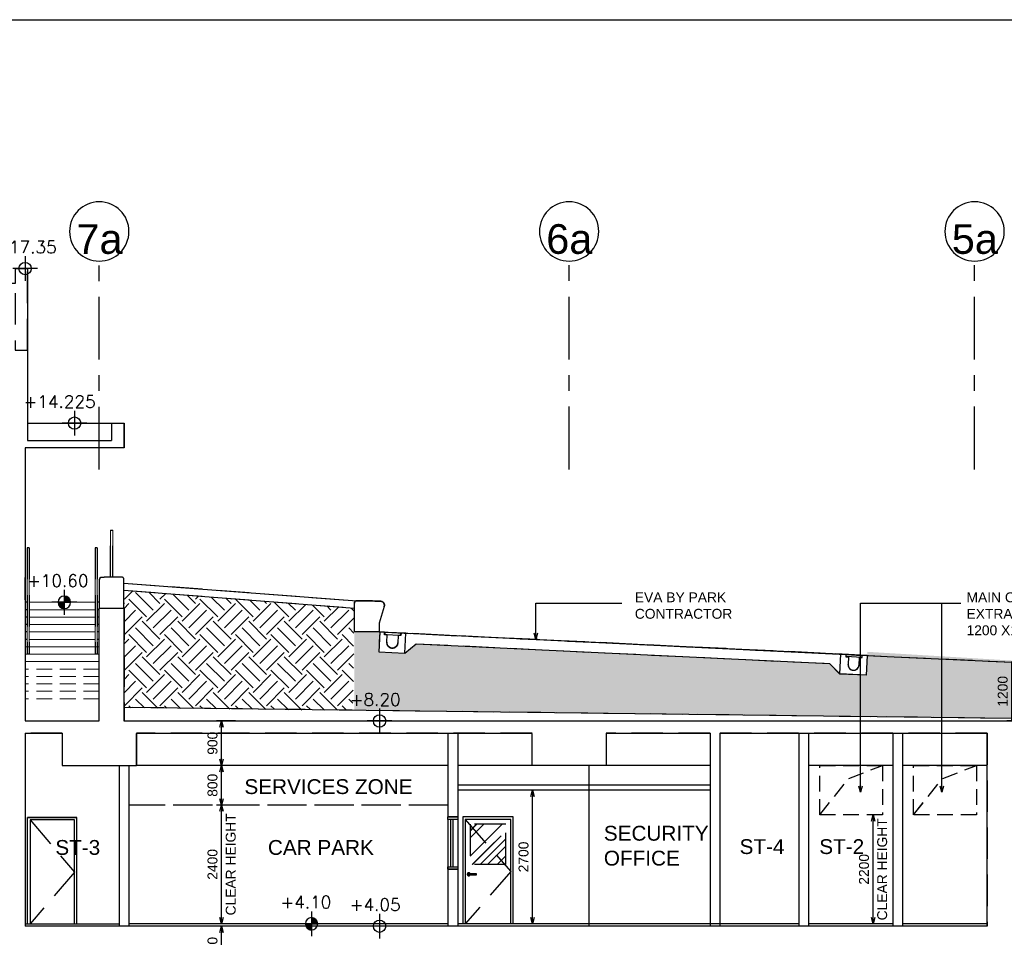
# Model space of a CAD drawing. Header units: millimetres. Extents: x 113048 to 489828, y -130780 to 23393.
# Tile 45 of 98: x 149867 to 169775, y -33363 to -14805. Entities that reach past the tile are written whole.
import ezdxf

# ---------------------------------------------------------------- set-up
doc = ezdxf.new("R2010")
doc.units = ezdxf.units.MM
doc.header["$LTSCALE"] = 100
for name, pattern in [('DASHDOT', [1, 0.5, -0.25, 0, -0.25]), ('Grid Line', [22.225, 12.7, -3.175, 3.175, -3.175]), ('Hidden', [9.525, 6.35, -3.175]), ('HIDDEN2', [4.7625, 3.175, -1.5875])]:
    doc.linetypes.add(name, pattern=pattern)
for name, color, linetype in [('+C-160', 160, 'Hidden'), ('A-WPL', 5, 'Continuous'), ('DLN020__', 6, 'DASHDOT'), ('DLN030_2', 1, 'Continuous'), ('DLN040__', 7, 'Continuous'), ('DLN210__', 7, 'Continuous'), ('DLN240__', 1, 'Continuous'), ('DLN270__', 1, 'Continuous'), ('DLN280__', 3, 'Continuous'), ('FITDOOR', 7, 'Continuous'), ('HATCH', 8, 'Continuous'), ('INTWALL', 7, 'Continuous'), ('LEVEL', 7, 'Continuous'), ('METAL', 6, 'Continuous')]:
    doc.layers.add(name, color=color, linetype=linetype)
doc.layers.add('A-WALL', color=2, linetype='Continuous', lineweight=9)
doc.styles.add('romans', font='romans.shx')
doc.styles.add('Swis721tBT', font='swissl.ttf')
doc.styles.add('SWISS MD BT', font='swiss.ttf')
doc.dimstyles.new('INTDIM', dxfattribs={"dimtxt": 200, "dimasz": 125, "dimexe": 100, "dimexo": 150, "dimgap": 80, "dimtad": 1, "dimdec": 0, "dimzin": 9, "dimdsep": 46, "dimtxsty": 'Swis721tBT', "dimblk": 'OPEN30', "dimcen": -125, "dimclrd": 256, "dimclre": 256, "dimclrt": 2, "dimaunit": 1, "dimadec": 1, "dimazin": 0, "dimtfac": 0.444444, "dimtdec": 0, "dimtix": 1, "dimtmove": 2, "dimatfit": 3, "dimldrblk": 'OPEN30', "dimfxl": 0, "dimtolj": 1, "dimlwd": -1, "dimlwe": -1, "dimarcsym": 0})

# ---------------------------------------------------------------- blocks, each defined once
blk = doc.blocks.new('Grid - Bubble - 4mm-251209-Black Box Lvl _0_00_G_F- Kahlen')
at = {"layer": 'DLN020__', "linetype": 'Continuous'}
blk.add_circle((0, 0), 4, dxfattribs=at)
blk = doc.blocks.new('ELEX')
at = {"layer": 'LEVEL'}
for p, q in [((0, 0.5), (0, -0.5)), ((0.5, 0), (-0.5, 0))]:
    blk.add_line(p, q, dxfattribs=at)
blk.add_circle((0, 0), 0.25, dxfattribs=at)
at = {"layer": 'LEVEL', "style": 'romans'}
blk.add_attdef('ELEX', (0.257, 0.354), '', height=0.5, dxfattribs=at)
blk = doc.blocks.new('*X4')
at = {"color": 0}
for p, q in [((45956, 42700), (46156, 42700)), ((45956, 42694), (46156, 42694)), ((45957, 42688), (46156, 42688)), ((45957, 42681), (46156, 42681)), ((45958, 42675), (46156, 42675)), ((45959, 42669), (46156, 42669)), ((45960, 42662), (46156, 42662)), ((45962, 42656), (46156, 42656)), ((45964, 42650), (46156, 42650)), ((45965, 42644), (46156, 42644)), ((45968, 42638), (46156, 42638)), ((45970, 42631), (46156, 42631)), ((45973, 42625), (46156, 42625)), ((45975, 42619), (46156, 42619)), ((45978, 42612), (46156, 42612)), ((45982, 42606), (46156, 42606)), ((45986, 42600), (46156, 42600)), ((45990, 42594), (46156, 42594)), ((45994, 42588), (46156, 42588)), ((45999, 42581), (46156, 42581)), ((46004, 42575), (46156, 42575)), ((46009, 42569), (46156, 42569)), ((46015, 42562), (46156, 42562)), ((46022, 42556), (46156, 42556)), ((46029, 42550), (46156, 42550)), ((46037, 42544), (46156, 42544)), ((46047, 42538), (46156, 42538)), ((46057, 42531), (46156, 42531)), ((46069, 42525), (46156, 42525)), ((46083, 42519), (46156, 42519)), ((46102, 42512), (46156, 42512)), ((46133, 42506), (46156, 42506))]:
    blk.add_line(p, q, dxfattribs=at)
blk = doc.blocks.new('*X3')
at = {"color": 0}
for p, q in [((46156, 42900), (46200, 42900)), ((46156, 42894), (46222, 42894)), ((46156, 42888), (46238, 42888)), ((46156, 42881), (46250, 42881)), ((46156, 42875), (46261, 42875)), ((46156, 42869), (46271, 42869)), ((46156, 42862), (46279, 42862)), ((46156, 42856), (46287, 42856)), ((46156, 42850), (46294, 42850)), ((46156, 42844), (46300, 42844)), ((46156, 42838), (46306, 42838)), ((46156, 42831), (46311, 42831)), ((46156, 42825), (46316, 42825)), ((46156, 42819), (46320, 42819)), ((46156, 42812), (46324, 42812)), ((46156, 42806), (46328, 42806)), ((46156, 42800), (46332, 42800)), ((46156, 42794), (46335, 42794)), ((46156, 42788), (46338, 42788)), ((46156, 42781), (46341, 42781)), ((46156, 42775), (46343, 42775)), ((46156, 42769), (46345, 42769)), ((46156, 42762), (46347, 42762)), ((46156, 42756), (46349, 42756)), ((46156, 42750), (46351, 42750)), ((46156, 42744), (46352, 42744)), ((46156, 42738), (46353, 42738)), ((46156, 42731), (46354, 42731)), ((46156, 42725), (46355, 42725)), ((46156, 42719), (46355, 42719)), ((46156, 42712), (46356, 42712)), ((46156, 42706), (46356, 42706))]:
    blk.add_line(p, q, dxfattribs=at)
blk = doc.blocks.new('ELFIN')
at = {"layer": 'LEVEL'}
for p, q in [((0, 0.5), (0, 0)), ((0, 0), (-0.5, 0)), ((0, 0), (0, -0.5)), ((0.5, 0), (0, 0))]:
    blk.add_line(p, q, dxfattribs=at)
for start, end in [(90, 180), (180, 270), (0, 90), (270, 0)]:
    blk.add_arc((0, 0), 0.25, start, end, dxfattribs=at)
at = {"layer": 'LEVEL', "xscale": 0.00125, "yscale": 0.00125, "zscale": 0.00125}
for name in ['*X3', '*X4']:
    blk.add_blockref(name, (-57.695, -53.381), dxfattribs=at)
at = {"layer": 'LEVEL', "style": 'romans'}
blk.add_attdef('ELFIN', (0.254, 0.347), '', height=0.5, dxfattribs=at)
blk = doc.blocks.new('_Open30')
at = {"color": 0, "linetype": 'ByBlock', "lineweight": -2}
for p, q in [((-1, 0.27), (0, 0)), ((0, 0), (-1, -0.27)), ((0, 0), (-1, 0))]:
    blk.add_line(p, q, dxfattribs=at)
blk = doc.blocks.new('*D185')
at = {"layer": 'Defpoints', "color": 0}
for p in [(167121, -30888), (167391, -30888), (167391, -33088)]:
    blk.add_point(p, dxfattribs=at)
at = {"layer": 'DLN030_2'}
for p, q in [((167241, -30888), (167021, -30888)), ((167121, -32963), (167121, -31013)), ((167241, -33088), (167021, -33088))]:
    blk.add_line(p, q, dxfattribs=at)
at = {"layer": 'DLN030_2', "xscale": 125, "yscale": 125, "zscale": 125}
for p, rotation in [((167121, -30888), 90), ((167121, -33088), 270)]:
    blk.add_blockref('_Open30', p, dxfattribs=dict(at, rotation=rotation))
at = {"layer": 'DLN030_2', "color": 2, "char_height": 200, "attachment_point": 5, "rotation": 90, "style": 'Swis721tBT'}
for s, insert in [('\\A1;CLEAR HEIGHT', (167307, -31988)), ('\\A1;2200', (166939, -31988))]:
    blk.add_mtext(s, dxfattribs=dict(at, insert=insert))
blk = doc.blocks.new('*D187')
at = {"layer": 'Defpoints', "color": 0}
for p in [(169927, -27788), (169927, -27788), (170185, -28988)]:
    blk.add_point(p, dxfattribs=at)
at = {"layer": 'DLN030_2'}
for p, q in [((169927, -28988), (169927, -27788)), ((170077, -27788), (170027, -27788)), ((170035, -28988), (169827, -28988))]:
    blk.add_line(p, q, dxfattribs=at)
at = {"layer": 'DLN030_2', "color": 2, "char_height": 200, "attachment_point": 5, "rotation": 90, "style": 'Swis721tBT'}
for s, insert in [('\\A1;APPROX', (170112, -28388)), ('\\A1;1200', (169744, -28388))]:
    blk.add_mtext(s, dxfattribs=dict(at, insert=insert))
blk = doc.blocks.new('*D189')
at = {"layer": 'Defpoints', "color": 0}
for p in [(153949, -33138), (154381, -33138), (154219, -34038)]:
    blk.add_point(p, dxfattribs=at)
at = {"layer": 'DLN030_2'}
for p, q in [((154231, -33138), (153849, -33138)), ((153949, -33913), (153949, -33263)), ((154069, -34038), (153849, -34038))]:
    blk.add_line(p, q, dxfattribs=at)
at = {"layer": 'DLN030_2', "xscale": 125, "yscale": 125, "zscale": 125}
for p, rotation in [((153949, -33138), 90), ((153949, -34038), 270)]:
    blk.add_blockref('_Open30', p, dxfattribs=dict(at, rotation=rotation))
at = {"layer": 'DLN030_2', "color": 2, "insert": (153766, -33588), "char_height": 200, "attachment_point": 5, "rotation": 90, "style": 'Swis721tBT'}
blk.add_mtext('\\A1;900', dxfattribs=at)
blk = doc.blocks.new('*D190')
at = {"layer": 'Defpoints', "color": 0}
for p in [(153949, -30688), (154381, -30688), (154219, -33088)]:
    blk.add_point(p, dxfattribs=at)
at = {"layer": 'DLN030_2'}
for p, q in [((154231, -30688), (153849, -30688)), ((153949, -32963), (153949, -30813)), ((154069, -33088), (153849, -33088))]:
    blk.add_line(p, q, dxfattribs=at)
at = {"layer": 'DLN030_2', "xscale": 125, "yscale": 125, "zscale": 125}
for p, rotation in [((153949, -30688), 90), ((153949, -33088), 270)]:
    blk.add_blockref('_Open30', p, dxfattribs=dict(at, rotation=rotation))
at = {"layer": 'DLN030_2', "color": 2, "char_height": 200, "attachment_point": 5, "rotation": 90, "style": 'Swis721tBT'}
for s, insert in [('\\A1;CLEAR HEIGHT', (154135, -31888)), ('\\A1;2400', (153766, -31888))]:
    blk.add_mtext(s, dxfattribs=dict(at, insert=insert))
blk = doc.blocks.new('*D191')
at = {"layer": 'Defpoints', "color": 0}
for p in [(153949, -29888), (154381, -29888), (154219, -30688)]:
    blk.add_point(p, dxfattribs=at)
at = {"layer": 'DLN030_2'}
for p, q in [((154231, -29888), (153849, -29888)), ((153949, -30563), (153949, -30013)), ((154069, -30688), (153849, -30688))]:
    blk.add_line(p, q, dxfattribs=at)
at = {"layer": 'DLN030_2', "xscale": 125, "yscale": 125, "zscale": 125}
for p, rotation in [((153949, -29888), 90), ((153949, -30688), 270)]:
    blk.add_blockref('_Open30', p, dxfattribs=dict(at, rotation=rotation))
at = {"layer": 'DLN030_2', "color": 2, "insert": (153766, -30288), "char_height": 200, "attachment_point": 5, "rotation": 90, "style": 'Swis721tBT'}
blk.add_mtext('\\A1;800', dxfattribs=at)
blk = doc.blocks.new('*D192')
at = {"layer": 'Defpoints', "color": 0}
for p in [(153949, -28988), (154381, -28988), (154219, -29888)]:
    blk.add_point(p, dxfattribs=at)
at = {"layer": 'DLN030_2'}
for p, q in [((154231, -28988), (153849, -28988)), ((153949, -29763), (153949, -29113)), ((154069, -29888), (153849, -29888))]:
    blk.add_line(p, q, dxfattribs=at)
at = {"layer": 'DLN030_2', "xscale": 125, "yscale": 125, "zscale": 125}
for p, rotation in [((153949, -28988), 90), ((153949, -29888), 270)]:
    blk.add_blockref('_Open30', p, dxfattribs=dict(at, rotation=rotation))
at = {"layer": 'DLN030_2', "color": 2, "insert": (153766, -29438), "char_height": 200, "attachment_point": 5, "rotation": 90, "style": 'Swis721tBT'}
blk.add_mtext('\\A1;900', dxfattribs=at)
blk = doc.blocks.new('*D193')
at = {"layer": 'Defpoints', "color": 0}
for p in [(160237, -30388), (160507, -30388), (160507, -33088)]:
    blk.add_point(p, dxfattribs=at)
at = {"layer": 'DLN030_2'}
for p, q in [((160357, -30388), (160137, -30388)), ((160237, -32963), (160237, -30513)), ((160357, -33088), (160137, -33088))]:
    blk.add_line(p, q, dxfattribs=at)
at = {"layer": 'DLN030_2', "xscale": 125, "yscale": 125, "zscale": 125}
for p, rotation in [((160237, -30388), 90), ((160237, -33088), 270)]:
    blk.add_blockref('_Open30', p, dxfattribs=dict(at, rotation=rotation))
at = {"layer": 'DLN030_2', "color": 2, "insert": (160055, -31738), "char_height": 200, "attachment_point": 5, "rotation": 90, "style": 'Swis721tBT'}
blk.add_mtext('\\A1;2700', dxfattribs=at)
blk = doc.blocks.new('drainage')
at = {"layer": 'DLN280__'}
blk.add_lwpolyline([(-119444, 40360), (-119497, 40360), (-119497, 40410), (-119597, 40410), (-119597, 40008), (-119066, 40008), (-119066, 40410), (-119166, 40410), (-119166, 40360), (-119219, 40360), (-119219, 40210, -1), (-119444, 40210), (-119444, 40360)], format="xyb", dxfattribs=at)
at = {"layer": 'METAL'}
blk.add_lwpolyline([(-119171, 40405), (-119492, 40405), (-119492, 40365), (-119171, 40365)], close=True, dxfattribs=at)
blk = doc.blocks.new('A$C713849A3')
at = {"layer": '+C-160'}
h = blk.add_hatch(dxfattribs=at)
h.set_pattern_fill('AR-RROOF', color=256, scale=30, angle=3.6498)
h.set_pattern_definition([(225, (-120477.4, 50541.7), (-646.578, -1724.21), [11430, -1524, 3810, -762]), (225, (-120924.6, 49555.7), (1255.44, -177.81), [2286, -251.46, 4572, -571.5]), (225, (-120288.84, 49814.33), (-2440.834, -3162.846), [6096, -1066.8, 3048, -762])])
h.paths.add_polyline_path([(-98485, 66702), (-99205, 66702), (-99205, 65892), (-98485, 65892)])
for p, q in [((-108405, 77942, -1), (-108155, 77942, -1)), ((-108155, 77942, -1), (-108155, 74467, -1)), ((-108155, 74817, -1), (-106205, 74817, -1)), ((-106455, 74817, -1), (-106455, 74467, -1)), ((-106205, 74817, -1), (-106205, 74317, -1)), ((-108155, 74467, -1), (-106455, 74467, -1)), ((-106205, 74317, -1), (-108205, 74317, -1)), ((-108205, 74317, -1), (-108205, 68792, -1)), ((-106481, 72652, -1), (-106431, 72652, -1)), ((-106481, 71702, -1), (-106481, 72652, -1)), ((-106431, 71702, -1), (-106431, 72652, -1)), ((-108206, 72292, -1), (-108206, 72292, -1)), ((-108166, 72292, -1), (-108166, 70152, -2)), ((-108126, 72292, -1), (-108166, 72292, -1)), ((-108126, 72292, -1), (-108126, 70152, -2)), ((-106786, 72292, -1), (-106786, 70152, -1)), ((-106746, 72292, -1), (-106786, 72292, -1)), ((-106746, 72292, -1), (-106746, 70152, -1)), ((-108206, 71242, -1), (-108206, 71692, -1)), ((-106705, 71645, -1), (-106705, 71095, -1)), ((-106705, 71593, -1), (-106705, 71593, -1)), ((-106206, 71071, -1), (-106206, 71652, -1)), ((-106206, 71582, -1), (-101497, 71223, -1)), ((-106206, 71437, -1), (-101546, 71076, -1)), ((-108206, 71192, -1), (-108206, 71192, -1)), ((-108166, 71192, -1), (-108206, 71192, -1)), ((-106706, 71192, -1), (-106746, 71192, -1)), ((-106705, 71095, -1), (-106705, 71071, -1)), ((-108206, 71042, -1), (-108206, 71042, -1)), ((-108166, 71042, -1), (-108206, 71042, -1)), ((-108206, 70892, -1), (-108206, 70892, -1)), ((-108166, 70892, -1), (-108206, 70892, -1)), ((-106706, 71042, -1), (-106746, 71042, -1)), ((-106706, 70892, -1), (-106746, 70892, -1)), ((-106705, 71071, -1), (-106206, 71071, -1)), ((-108206, 70742, -1), (-108206, 70742, -1)), ((-108166, 70742, -1), (-108206, 70742, -1)), ((-106706, 70742, -1), (-106746, 70742, -1)), ((-108206, 70592, -1), (-108206, 70592, -1)), ((-108166, 70592, -1), (-108206, 70592, -1)), ((-106706, 70592, -1), (-106746, 70592, -1)), ((-101046, 70592, -1), (-90632, 70092, -1)), ((-91178, 70118, -1), (-101035, 70591, -1)), ((-108166, 70442, -1), (-108206, 70442, -1)), ((-106706, 70442, -1), (-106746, 70442, -1)), ((-100295, 70354, -1), (-91937, 69953, -1)), ((-108166, 70152, -2), (-108126, 70152, -2)), ((-90632, 70092, -1), (-79745, 69592, -1)), ((-88255, 68842, -1), (-106205, 69067, -1)), ((-108205, 68792, -1), (-106705, 68792, -1)), ((-106206, 68792, -1), (-88155, 68792, -1)), ((-108205, 68542, -1), (-108206, 64642, -1)), ((-107455, 68542, -1), (-108205, 68542, -1)), ((-107455, 68542, -1), (-107455, 67892, -1)), ((-107455, 68542, -2), (-107455, 67892, -1)), ((-97955, 68542, -1), (-105955, 68542, -1)), ((-105955, 67892, -1), (-105955, 68542, -1)), ((-105955, 68542, -1), (-105955, 67892, -1)), ((-105955, 68542, -1), (-105955, 67892, -1)), ((-99655, 68542, -1), (-99655, 66852, -1)), ((-99455, 68542, -1), (-99455, 66852, -1)), ((-97955, 67892, -1), (-97955, 68542, -1)), ((-94355, 68542, -1), (-96455, 68542, -1)), ((-94355, 68542, -1), (-94355, 64642, -1)), ((-88755, 68542, -1), (-94156, 68542, -1)), ((-94156, 68542, -1), (-94156, 64642, -1)), ((-92551, 64642, -1), (-92551, 68542, -1)), ((-92355, 64642, -1), (-92355, 68542, -1)), ((-90655, 64642, -2), (-90655, 68542, -2)), ((-90455, 64642, -2), (-90455, 68542, -2)), ((-88755, 68542, -2), (-88755, 64642, -2)), ((-107455, 67892, -1), (-105955, 67892, -1)), ((-107455, 67892, -1), (-105955, 67892, -1)), ((-106305, 67892, -1), (-106305, 64642, -1)), ((-106105, 67892, -1), (-106105, 64642, -1)), ((-99655, 67892, -1), (-105955, 67892, -1)), ((-97456, 67892, -1), (-99455, 67892, -1)), ((-96805, 67892, -1), (-96805, 64642, -1)), ((-94355, 67892, -1), (-96455, 67892, -1)), ((-90655, 67892, -1), (-92351, 67892, -1)), ((-88755, 67892, -1), (-90455, 67892, -1)), ((-94355, 67492, -1), (-99455, 67492, -1)), ((-94355, 67392, -1), (-99455, 67392, -1)), ((-99655, 67092, -1), (-106105, 67092, -1)), ((-108156, 66842, -1), (-107176, 66842, -1)), ((-108156, 66842, -1), (-108156, 66842, -1)), ((-108156, 66842, -1), (-107176, 66842, -1)), ((-108156, 66842, -1), (-108156, 66842, -1)), ((-107156, 66842, -1), (-108156, 66842, -1)), ((-108156, 66842, -1), (-108156, 66839, -1)), ((-108156, 64692, -1), (-108156, 66842, -1)), ((-107206, 66792, -1), (-108106, 66792, -1)), ((-108106, 66792, -1), (-108106, 64692, -1)), ((-108106, 66792, -1), (-107206, 65737, -1)), ((-107206, 64692, -1), (-107206, 66792, -1)), ((-107156, 64692, -1), (-107156, 66842, -1)), ((-99655, 66852, -1), (-99455, 66852, -1)), ((-99455, 66852, -1), (-99655, 66852, -1)), ((-99655, 66802, -1), (-99655, 65792, -1)), ((-99605, 66802, -1), (-99605, 65842, -1)), ((-99555, 66802, -1), (-99555, 65842, -1)), ((-99455, 66802, -1), (-99455, 65792, -1)), ((-98335, 66852, -1), (-99355, 66852, -1)), ((-99355, 66852, -1), (-99355, 64692, -1)), ((-98385, 66802, -1), (-99305, 66802, -1)), ((-99305, 66802, -1), (-99305, 64692, -1)), ((-99305, 66802, -1), (-98385, 65747, -1)), ((-98485, 66702, -1), (-99205, 66702, -1)), ((-99205, 66702, -1), (-99205, 65892, -1)), ((-98485, 65892, -1), (-98485, 66702, -1)), ((-98385, 64692, -1), (-98385, 66802, -1)), ((-98335, 64692, -1), (-98335, 66852, -1)), ((-107206, 65737, -1), (-108106, 64692, -1)), ((-99655, 65842, -1), (-99455, 65842, -1)), ((-99655, 65792, -1), (-99455, 65792, -1)), ((-99655, 65792, -1), (-99455, 65792, -1)), ((-99655, 65792, -1), (-99655, 64642, -1)), ((-99455, 65792, -1), (-99455, 64642, -1)), ((-98385, 65747, -1), (-99305, 64692, -1)), ((-98485, 65892, -1), (-99205, 65892, -1)), ((-108206, 64692, -1), (-106305, 64692, -1)), ((-88755, 64642, -1), (-108206, 64642, -1)), ((-108206, 64642, 2), (-108206, 64642, 2)), ((-108206, 64642, 2), (-108206, 64642, 2)), ((-108205, 64642, 2), (-108205, 64642, 2)), ((-108205, 64642, 2), (-108205, 64642, 2)), ((-108156, 64642, -2), (-108156, 64642, -2)), ((-108156, 64642, -2), (-108156, 64642, -2)), ((-99655, 64692, -1), (-106105, 64692, -1)), ((-92551, 64692, -1), (-99455, 64692, -1)), ((-90655, 64692, -1), (-92355, 64692, -1)), ((-88755, 64692, -1), (-90455, 64692, -1))]:
    blk.add_line(p, q, dxfattribs=at)
at = {"layer": '+C-160', "ltscale": 0.5}
for p, q in [((-91551, 67631, -1), (-90868, 67892, -1)), ((-89651, 67631, -1), (-88968, 67892, -1)), ((-92138, 66892, -1), (-91551, 67631, -1)), ((-90243, 66892, -1), (-89651, 67631, -1))]:
    blk.add_line(p, q, dxfattribs=at)
at = {"layer": '+C-160', "elevation": -1}
for points in [[(-115505, 76292), (-115305, 76292), (-115305, 77441), (-113305, 77441), (-113305, 75992), (-113105, 75992), (-113105, 77441), (-108405, 77442), (-108405, 76292), (-108155, 76292), (-108155, 77942), (-108405, 77942), (-108405, 77642), (-115255, 77642), (-115255, 77942), (-115505, 77942)], [(-100610, 70566), (-100930, 70581), (-100932, 70541), (-100612, 70526)], [(-91604, 70133), (-91283, 70118), (-91285, 70078), (-91606, 70093)], [(-99455, 66802), (-99655, 66802), (-99655, 66852), (-99455, 66852)], [(-99455, 65792), (-99655, 65792), (-99655, 65842), (-99455, 65842)], [(-99235, 65707), (-99085, 65707), (-99085, 65677), (-99235, 65677)]]:
    blk.add_lwpolyline(points, close=True, dxfattribs=at)
blk.add_lwpolyline([(-101546, 71173, -0.412774), (-101497, 71223, -0.01362), (-101016, 71212, -0.488726), (-100943, 71109), (-101046, 70771), (-101046, 70616), (-101046, 70592), (-101546, 70592)], format="xyb", close=True, dxfattribs=at)
at = {"layer": '+C-160'}
for points, elevation in [([(-106705, 68792), (-106705, 71071), (-106205, 71071), (-106205, 68792)], -1), ([(-101035, 70591), (-101045, 70391)], -1), ([(-100524, 70164), (-100295, 70354)], -1), ([(-106786, 70152), (-106746, 70152)], -2), ([(-106706, 70192), (-106706, 70192)], -2), ([(-91728, 69742), (-91937, 69953)], -1), ([(-96455, 68542), (-96455, 67892), (-97955, 67892), (-97955, 68542)], -1)]:
    blk.add_lwpolyline(points, dxfattribs=dict(at, elevation=elevation))
at = {"layer": '+C-160', "elevation": -1}
for points in [[(-100885, 70534), (-100938, 70536), (-100935, 70586), (-101035, 70591), (-101054, 70190), (-100524, 70164), (-100505, 70566), (-100605, 70571), (-100607, 70521), (-100660, 70523), (-100667, 70373, -1), (-100892, 70384), (-100885, 70534)], [(-91334, 70075), (-91281, 70073), (-91278, 70123), (-91178, 70118), (-91198, 69716), (-91728, 69742), (-91709, 70143), (-91609, 70139), (-91611, 70089), (-91558, 70086), (-91566, 69936, 1), (-91341, 69926), (-91334, 70075)]]:
    blk.add_lwpolyline(points, format="xyb", dxfattribs=at)
at = {"layer": '+C-160', "ltscale": 0.5, "elevation": -1}
for points in [[(-92138, 67892), (-90868, 67892), (-90868, 66892), (-92138, 66892)], [(-90243, 67892), (-88968, 67892), (-88968, 66892), (-90243, 66892)]]:
    blk.add_lwpolyline(points, close=True, dxfattribs=at)
at = {"layer": '+C-160'}
for centre, radius, start, end in [((-106655, 71645, -1), 50, 90.2865, 180.0047), ((-106299, 62872, -1), 8831, 92.6316, 92.6353), ((-106299, 62872, -1), 8831, 89.7135, 92.3334), ((-106256, 71652, -1), 50, 359.9953, 89.7135), ((-99235, 65692, -1), 30, 30, 330)]:
    blk.add_arc(centre, radius, start, end, dxfattribs=at)

msp = doc.modelspace()

# ---------------------------------------------------------------- hatches: boundary and pattern name
at = {"layer": 'HATCH'}
h = msp.add_hatch(dxfattribs=at)
h.set_pattern_fill('EARTH', color=256, scale=80, angle=3.6498)
h.set_pattern_definition([(45, (1165641233.8, 63726110.43), (3e-09, 718.42048969), [508, -508]), (45, (1165641099.1, 63726245.13), (3e-09, 718.42048969), [508, -508]), (45, (1165640964.4, 63726379.84), (3e-09, 718.42048969), [508, -508]), (135, (1165640964.4, 63726469.64), (-718.42048969, 3e-09), [508, -508]), (135, (1165641099.1, 63726604.34), (-718.42048969, 3e-09), [508, -508]), (135, (1165641233.8, 63726739.05), (-718.42048969, 3e-09), [508, -508])])
h.paths.add_polyline_path([(156634.6, -26703.7), (156608.7, -28771.1), (151975.5, -28713), (151975.4, -26342.3)])
h = msp.add_hatch(dxfattribs=at)
h.set_pattern_fill('EARTH', color=256, scale=80, angle=3.6498)
h.set_pattern_definition([(225, (35025.5, -37238), (-4e-09, -718.4205), [508, -508]), (225, (35160.2, -37372.7), (-4e-09, -718.4205), [508, -508]), (225, (35294.9, -37507.4), (-4e-09, -718.4205), [508, -508]), (315, (35294.9, -37597.2), (718.4205, -4e-09), [508, -508]), (315, (35160.2, -37731.9), (718.4205, -4e-09), [508, -508]), (315, (35025.5, -37866.6), (718.4205, -4e-09), [508, -508])])
edge = h.paths.add_edge_path()
edge.add_line((156634.6, -28770.7), (156634.6, -27188))
edge.add_line((156634.6, -27188), (157134.5, -27188))
edge.add_line((157134.5, -27188), (157145.9, -27188.5))
edge.add_line((157145.9, -27188.5), (157126.6, -27590.1))
edge.add_line((157126.6, -27590.1), (157657, -27615.5))
edge.add_line((157657, -27615.5), (157885.6, -27425.3))
edge.add_line((157885.6, -27425.3), (166243.6, -27826.6))
edge.add_line((166243.6, -27826.6), (166452.9, -28037.8))
edge.add_line((166452.9, -28037.8), (166983.3, -28063.3))
edge.add_line((166983.3, -28063.3), (167008.1, -27589))
edge.add_line((167008.1, -27589), (209898.5, -30188.1))
edge.add_line((209898.5, -30188.1), (209897, -34051.1))
edge.add_arc((212436.8, -54839), 20942.5, 96.96553, 130.17776)
edge.add_line((198925.5, -38838), (198925.5, -33086.7))
edge.add_line((198925.5, -33086.7), (170025.5, -32724.2))
edge.add_line((170025.5, -32724.2), (170025.5, -28936.7))
edge.add_line((170025.5, -28936.7), (156634.6, -28770.7))
h = msp.add_hatch(dxfattribs=at)
h.set_pattern_fill('AR-RROOF', color=256, scale=30, angle=3.6498)
h.set_pattern_definition([(225, (137703.54, -47238), (-646.578, -1724.21), [11430, -1524, 3810, -762]), (225, (137256.3, -48224), (1255.44, -177.81), [2286, -251.46, 4572, -571.5]), (225, (137892.1, -47965.4), (-2440.834, -3162.846), [6096, -1066.8, 3048, -762])])
h.paths.add_polyline_path([(159695.5, -31078), (158975.5, -31078), (158975.5, -31888), (159695.5, -31888)])

# ---------------------------------------------------------------- linework, layer by layer
at = {"elevation": 1.4}
msp.add_lwpolyline([(258181, -14804.9), (258181, -97779.7), (241181, -97779.7), (241181, -130779.7), (113047.6, -130779.7), (113047.6, -14804.9)], close=True, dxfattribs=at)
at = {"layer": 'A-WALL', "color": 6}
for p, q in [((151700.1, -25127.5, 0), (151750.1, -25127.5, 0)), ((151700.1, -26077.5, 0.1), (151700.1, -25127.5, 0)), ((151750.1, -26077.5, 0.1), (151750.1, -25127.5, 0))]:
    msp.add_line(p, q, dxfattribs=at)
at = {"layer": 'A-WALL', "color": 1}
for p, q in [((149975.1, -25488, 0.4), (149975.1, -25488, 0.4)), ((150015.1, -25488, 0.4), (150015.2, -27628, -0.1)), ((150055.1, -25488, 0.4), (150015.1, -25488, 0.4)), ((150055.1, -25488, 0.4), (150055.2, -27628, -0.1)), ((151395.1, -25488, 0.1), (151395.1, -27628, 0.2)), ((151435.1, -25488, 0.1), (151395.1, -25488, 0.1)), ((151435.1, -25488, 0.1), (151435.1, -27628, 0.2)), ((149975.1, -26588, 0.4), (149975.1, -26588, 0.4)), ((150015.2, -26588, 0.4), (149975.1, -26588, 0.4)), ((151395.1, -26588, 0.1), (150055.2, -26588, 0.4)), ((151475.1, -26588, 0), (151435.1, -26588, 0)), ((149975.1, -26738, 0.4), (149975.1, -26738, 0.4)), ((150015.2, -26738, 0.4), (149975.1, -26738, 0.4)), ((151395.1, -26738, 0.1), (150055.2, -26738, 0.4)), ((151475.1, -26738, 0), (151435.1, -26738, 0)), ((149975.2, -26888, 0.4), (149975.1, -26888, 0.4)), ((150015.2, -26888, 0.4), (149975.1, -26888, 0.4)), ((149975.2, -27038, 0.4), (149975.1, -27038, 0.4)), ((150015.2, -27038, 0.4), (149975.1, -27038, 0.4)), ((151395.1, -26888, 0.1), (150055.2, -26888, 0.4)), ((151395.1, -27038, 0.1), (150055.2, -27038, 0.4)), ((151475.1, -26888, 0), (151435.1, -26888, 0)), ((151475.1, -27038, 0), (151435.1, -27038, 0)), ((149975.2, -27188, 0.4), (149975.1, -27188, 0.4)), ((150015.2, -27188, 0.4), (149975.1, -27188, 0.4)), ((151395.1, -27188, 0.1), (150055.2, -27188, 0.4)), ((151475.1, -27188, 0), (151435.1, -27188, 0)), ((150015.2, -27338, 0.4), (149975.1, -27338, 0.4)), ((151395.1, -27338, 0.1), (150055.2, -27338, 0.4)), ((151475.1, -27338, 0), (151435.1, -27338, 0)), ((151475.1, -27488, 0), (149975.1, -27488, 0.4)), ((151475.1, -27638, 0), (149975.1, -27638, 0.4)), ((150015.2, -27628, -0.1), (150055.2, -27628, -0.1)), ((151475.1, -27788, 0), (149975.1, -27788, 0.4))]:
    msp.add_line(p, q, dxfattribs=at)
at = {"layer": 'A-WALL', "color": 1, "linetype": 'HIDDEN2'}
for p, q in [((151475.1, -27938, 0), (149975.1, -27938, 0.4)), ((151475.1, -28088, 0), (149975.1, -28088, 0.4)), ((151475.1, -28238, 0), (149975.1, -28238, 0.4)), ((151475.1, -28388, 0), (149975.1, -28388, 0.4)), ((151475.3, -28538, -0.5), (149975.2, -28538, -0.1))]:
    msp.add_line(p, q, dxfattribs=at)
at = {"layer": 'A-WALL'}
msp.add_line((150725.5, -29888), (152225.5, -29888, 0.6), dxfattribs=at)
at = {"layer": 'A-WALL', "color": 1, "elevation": -0.1}
for points in [[(151395.1, -27628), (151435.1, -27628)], [(151475.1, -27588), (151475.1, -27588)]]:
    msp.add_lwpolyline(points, dxfattribs=at)
at = {"layer": 'Defpoints'}
for p, q in [((158525.5, -29238, -0.1), (158525.5, -30928, -0.1)), ((158725.5, -29238, -0.1), (158725.5, -30928, -0.1)), ((158525.5, -31988, -0.1), (158525.5, -33138, -0.1)), ((158725.5, -31988, -0.1), (158725.5, -33138, -0.1))]:
    msp.add_line(p, q, dxfattribs=at)
at = {"layer": 'DLN020__', "linetype": 'Grid Line'}
for p, q in [((151474.5, -23901.6), (151475.7, -19688)), ((160975.5, -23899.1, -0.1), (160975.5, -19688, -0.1)), ((169175.5, -23899.1, -0.1), (169175.5, -19688, -0.1))]:
    msp.add_line(p, q, dxfattribs=at)
at = {"layer": 'DLN210__', "color": 5}
for p, q in [((157134.5, -27188), (167548.7, -27688)), ((167548.7, -27688), (178435.6, -28188))]:
    msp.add_line(p, q, dxfattribs=at)
at = {"layer": 'DLN210__'}
for p, q in [((167525.5, -33138, -0.1), (167525.5, -29238, -0.1)), ((167725.5, -33138, -0.1), (167725.5, -29238, -0.1)), ((151875.5, -29888, 0.2), (151875.5, -33138, 0.1)), ((152075.5, -29888), (152075.5, -33138, 0.1)), ((158525.5, -30928, -0.1), (158725.5, -30928, -0.1)), ((158725.5, -30928, -0.1), (158525.5, -30928, -0.1)), ((158525.5, -31938, -0.1), (158725.5, -31938, -0.1)), ((158525.5, -31988, -0.1), (158725.5, -31988, -0.1)), ((158525.5, -31988, -0.1), (158725.5, -31988, -0.1))]:
    msp.add_line(p, q, dxfattribs=at)
at = {"layer": 'DLN240__', "linetype": 'Hidden', "ltscale": 0.5}
for p, q in [((166629.8, -30148.8), (167313, -29888)), ((168529.8, -30148.8), (169213, -29888)), ((166042.6, -30888), (166629.8, -30148.8)), ((167938, -30888), (168529.8, -30148.8))]:
    msp.add_line(p, q, dxfattribs=at)
for points in [[(166042.6, -29888), (167313, -29888), (167313, -30888), (166042.6, -30888)], [(167938, -29888), (169213, -29888), (169213, -30888), (167938, -30888)]]:
    msp.add_lwpolyline(points, close=True, dxfattribs=at)
at = {"layer": 'DLN270__'}
msp.add_line((169925.5, -28938), (151975.5, -28713), dxfattribs=at)
at = {"layer": 'DLN280__'}
for p, q in [((149775.5, -19838, 0), (150025.5, -19838, 0)), ((150025.5, -19838, 0), (150025.5, -23313, 0.1)), ((151725.5, -22963), (151975.5, -22963)), ((151725.5, -22963), (151725.5, -23313)), ((151975.5, -22963), (151975.5, -23463)), ((151975.5, -23463), (149975.5, -23463, 0.1)), ((149975.5, -23463, 0.1), (149975.5, -28988, 0.1)), ((150025.5, -23313, 0.1), (151725.5, -23313)), ((149975.1, -26538, 0.7), (149975.1, -26088, 0.4)), ((151475.8, -26134.5), (151475.5, -26684.4)), ((151475.5, -26186.9), (151475.5, -26186.9)), ((151975.4, -26708.3), (151975.4, -26127.5)), ((151475.5, -26684.4), (151475.5, -26708.3)), ((151475.5, -26708.3), (151975.4, -26708.3)), ((167002.6, -27661.8), (157145.9, -27188.5)), ((157885.6, -27425.3), (166243.6, -27826.6)), ((149975.5, -28988, 0.1), (151475.5, -28988, 0.1)), ((151975.1, -28988, 0.1), (170025.5, -28988, 0)), ((150725.5, -29238, 0.1), (149975.5, -29238, 0.1)), ((149975.5, -29238, 0.1), (149975.5, -33138, 0)), ((150725.5, -29238), (150725.5, -29888)), ((150725.5, -29238, -0.1), (150725.5, -29888)), ((160225.5, -29238), (152225.5, -29238, 0)), ((152225.5, -29888), (152225.5, -29238)), ((152225.5, -29238), (152225.5, -29888)), ((152225.5, -29238), (152225.5, -29888)), ((160225.5, -29888), (160225.5, -29238)), ((163825.5, -29238), (161725.5, -29238)), ((163825.5, -29238, 0), (163825.5, -33138, 0)), ((169425.5, -29238), (164025.5, -29238)), ((164025.5, -29238, 0), (164025.5, -33138, 0)), ((165630.1, -33138), (165630.1, -29238)), ((165825.5, -33138), (165825.5, -29238)), ((169425.5, -29238, -0.1), (169425.5, -33138, -0.1)), ((150725.5, -29888), (152225.5, -29888, 0.6)), ((169425.5, -33138), (149975.5, -33138))]:
    msp.add_line(p, q, dxfattribs=at)
at = {"layer": 'DLN280__', "color": 1}
for p, q in [((150025.5, -22963, 0.1), (151725.5, -22963)), ((151975.4, -26197.4, 0), (156684.4, -26557.1)), ((158525.5, -29888), (152225.5, -29888)), ((160725.4, -29888), (158725.5, -29888)), ((161375.6, -29888, 0), (161375.6, -33138)), ((163825.5, -29888), (161725.5, -29888)), ((167525.5, -29888), (165830.1, -29888)), ((169425.5, -29888), (167725.5, -29888))]:
    msp.add_line(p, q, dxfattribs=at)
at = {"layer": 'DLN280__'}
msp.add_lwpolyline([(156634.6, -26607.1, -0.4127735), (156684.4, -26557.1, -0.0136204), (157165.2, -26567.8, -0.4887263), (157237.8, -26671.1), (157134.5, -27008.5), (157134.5, -27164), (157134.5, -27188), (156634.6, -27188)], format="xyb", close=True, dxfattribs=at)
for points in [[(151475.5, -28988), (151475.5, -26708.3), (151975.5, -26708.3), (151975.5, -28988)], [(157145.9, -27188.5), (157136.3, -27388.3)], [(157657, -27615.5), (157885.6, -27425.3)], [(166452.9, -28037.8), (166243.6, -27826.6)], [(161725.5, -29238), (161725.5, -29888), (160225.5, -29888), (160225.5, -29238)]]:
    msp.add_lwpolyline(points, dxfattribs=at)
for centre, radius, start, end in [((151881.5, -34908), 8830.6, 89.71353, 92.33341), ((151925.4, -26127.5), 50, 359.99534, 89.7135), ((151881.5, -34908), 8830.6, 92.63163, 92.63532), ((151525.8, -26134.5), 50, 90.28651, 180.00465)]:
    msp.add_arc(centre, radius, start, end, dxfattribs=at)
at = {"layer": 'FITDOOR', "color": 6}
for p, q in [((150025.1, -30938, 0.2), (150024.6, -30940.2, 0.2)), ((150025.1, -30938, 0.2), (151005.1, -30938, 0.2)), ((150025.1, -30938, 0.2), (150025.1, -30938, 0.2)), ((150025.1, -30938, 0.2), (151005.1, -30938, 0.2)), ((150025.1, -30938, 0), (150025.1, -30938, 0)), ((151025.1, -30938, 0.2), (150025.1, -30938, 0.2)), ((150025.1, -33088, 0.2), (150025.1, -30938, 0.2)), ((150975.1, -30988, 0.2), (150075.1, -30988, 0.2)), ((150075.1, -30988, 0.2), (150075.1, -33088, 0.2)), ((150975.1, -33088, 0.2), (150975.1, -30988, 0.2)), ((151025.1, -33088, 0.2), (151025.1, -30938, 0.2)), ((158525.5, -30978, -0.1), (158525.5, -31988, -0.1)), ((158575.5, -30978, -0.1), (158575.5, -31938, -0.1)), ((158625.5, -30978, -0.1), (158625.5, -31938, -0.1)), ((158725.5, -30978, -0.1), (158725.5, -31988, -0.1)), ((159845.5, -30928, 0), (158825.5, -30928, 0)), ((158825.5, -30928, 0), (158825.5, -33088, 0)), ((159795.5, -30978, 0), (158875.5, -30978, 0)), ((158875.5, -30978, 0), (158875.5, -33088, 0)), ((159795.5, -33088, 0), (159795.5, -30978, 0)), ((159845.5, -33088, 0), (159845.5, -30928, 0)), ((150025.1, -33138, -0.4), (150025.1, -33138, -0.4)), ((150025.1, -33138, -0.4), (150025.1, -33138, -0.4))]:
    msp.add_line(p, q, dxfattribs=at)
at = {"layer": 'FITDOOR', "color": 6, "linetype": 'Hidden'}
for p, q in [((150075.1, -30988, 0.2), (150975.1, -32043, 0.2)), ((158875.5, -30978, 0), (159795.5, -32033, 0)), ((150975.1, -32043, 0.2), (150075.1, -33088, 0.2)), ((159795.5, -32033, 0), (158875.5, -33088, 0))]:
    msp.add_line(p, q, dxfattribs=at)
at = {"layer": 'FITDOOR', "color": 6}
for points, elevation in [([(158725.5, -30978), (158525.5, -30978), (158525.5, -30928), (158725.5, -30928)], -0.1), ([(158725.5, -31988), (158525.5, -31988), (158525.5, -31938), (158725.5, -31938)], -0.1), ([(158945.5, -32073), (159095.5, -32073), (159095.5, -32103), (158945.5, -32103)], 0.2)]:
    msp.add_lwpolyline(points, close=True, dxfattribs=dict(at, elevation=elevation))
msp.add_arc((158945.5, -32088, 0.2), 30, 29.99999, 330, dxfattribs=at)
at = {"layer": 'HATCH'}
msp.add_line((151975.4, -26342.3, 0), (156634.6, -26703.7, 0), dxfattribs=at)
at = {"layer": 'INTWALL', "color": 1}
for p, q in [((163825.5, -30288), (158725.5, -30288)), ((163825.5, -30388), (158725.5, -30388)), ((149975.5, -33138, 3.4), (149975.3, -33138, 3.4)), ((149975.5, -33138, 3.4), (149975.3, -33138, 3.4)), ((149975.5, -33088, 0.2), (151875.5, -33088, 0.2)), ((149975.8, -33138, 3.4), (149975.7, -33138, 3.4)), ((149975.8, -33138, 3.4), (149975.7, -33138, 3.4)), ((158525.5, -33088), (152075.5, -33088)), ((165630.1, -33088), (158725.5, -33088)), ((167525.5, -33088), (165825.5, -33088)), ((169425.5, -33088), (167725.5, -33088))]:
    msp.add_line(p, q, dxfattribs=at)
at = {"layer": 'INTWALL', "color": 1, "linetype": 'HIDDEN2'}
msp.add_line((158525.5, -30688), (152075.5, -30688), dxfattribs=at)

# ---------------------------------------------------------------- block references
at = {"layer": '+C-160'}
msp.add_blockref('A$C713849A3', (258181, -97779.7, 1.4), dxfattribs=at)
at = {"layer": 'A-WPL', "rotation": 357.2512623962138}
msp.add_blockref('drainage', (274667.6, -73287.7), dxfattribs=at)
at = {"layer": 'A-WPL', "xscale": -1, "rotation": 357.2512623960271}
msp.add_blockref('drainage', (45605, -62290.1), dxfattribs=at)
at = {"layer": 'DLN020__', "xscale": -149.9999999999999, "yscale": 149.9999999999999, "zscale": 149.9999999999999, "rotation": 180}
for p in [(151475.5, -19088, -0.1), (160975.5, -19088, -0.1), (169175.5, -19088, -0.1)]:
    msp.add_blockref('Grid - Bubble - 4mm-251209-Black Box Lvl _0_00_G_F- Kahlen', p, dxfattribs=at)
at = {"layer": 'LEVEL'}
ref = msp.add_blockref('ELEX', (149975.1, -19838, 0), dxfattribs=dict(at, xscale=499.9999999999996, yscale=499.9999999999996, zscale=499.9999999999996))
ref.add_attrib('ELEX', '+17.35', (149371.8, -19529.2, 0), dxfattribs={"height": 250, "rotation": 360, "style": 'romans'})
ref = msp.add_blockref('ELEX', (150975.8, -22963, 0.1), dxfattribs=dict(at, xscale=499.9999999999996, yscale=499.9999999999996, zscale=499.9999999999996))
ref.add_attrib('ELEX', '+14.225', (149944.7, -22654.2, 0.1), dxfattribs={"height": 250, "rotation": 360, "style": 'romans'})
ref = msp.add_blockref('ELFIN', (150768.7, -26588, 0.2), dxfattribs=dict(at, xscale=499.9999999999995, yscale=499.9999999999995, zscale=499.9999999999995))
ref.add_attrib('ELFIN', '+10.60', (150015.2, -26276.5, 0.2), dxfattribs={"height": 250, "rotation": 360, "style": 'romans'})
ref = msp.add_blockref('ELEX', (157143.7, -28988, 0), dxfattribs=dict(at, xscale=499.9999999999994, yscale=499.9999999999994, zscale=499.9999999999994))
ref.add_attrib('ELEX', '+8.20', (156540.4, -28679.2, 0), dxfattribs={"height": 250, "rotation": 360, "style": 'romans'})
ref = msp.add_blockref('ELFIN', (155767.9, -33088), dxfattribs=dict(at, xscale=499.9999999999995, yscale=499.9999999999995, zscale=499.9999999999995))
ref.add_attrib('ELFIN', '+4.10', (155139.1, -32776.5), dxfattribs={"height": 250, "rotation": 360, "style": 'romans'})
ref = msp.add_blockref('ELEX', (157143.7, -33138), dxfattribs=dict(at, xscale=499.9999999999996, yscale=499.9999999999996, zscale=499.9999999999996))
ref.add_attrib('ELEX', '+4.05', (156540.4, -32829.2), dxfattribs={"height": 250, "rotation": 360, "style": 'romans'})

# ---------------------------------------------------------------- texts
at = {"layer": 'DLN020__', "color": 3, "char_height": 600, "width": 1209.6, "attachment_point": 8, "rotation": 0, "line_spacing_factor": 1.00667}
for s, insert in [('{\\fSwis721 BT|b0|i0|c0|p34;7a}', (151479.7, -19548.9, -0.1)), ('{\\fSwis721 BT|b0|i0|c0|p34;6a}', (160979.7, -19548.9, -0.1)), ('{\\fSwis721 BT|b0|i0|c0|p34;5a}', (169179.7, -19548.9, -0.1))]:
    msp.add_mtext(s, dxfattribs=dict(at, insert=insert))
at = {"layer": 'DLN040__', "char_height": 200, "width": 2795.192, "attachment_point": 1, "rotation": 360, "style": 'SWISS MD BT'}
for s, insert in [('EVA BY PARK CONTRACTOR', (162304.3, -26387)), ('MAIN CAR PARK EXTRACT DUCTS 1200 X1000', (169011.2, -26387))]:
    msp.add_mtext(s, dxfattribs=dict(at, insert=insert))
at = {"layer": 'DLN040__', "char_height": 300, "attachment_point": 7, "rotation": 0, "line_spacing_factor": 1.00667, "style": 'SWISS MD BT'}
for s, insert, width in [('SERVICES ZONE', (154411, -30469.6), 3977.24), ('SECURITY \\POFFICE', (161678, -31916), 2311.712), ('CAR PARK', (154886.1, -31699.8), 2311.712)]:
    msp.add_mtext(s, dxfattribs=dict(at, insert=insert, width=width))
for s, insert in [('ST-3', (150587, -31699.8)), ('ST-4', (164422, -31682.8)), ('ST-2', (166034, -31682.8))]:
    msp.add_mtext(s, dxfattribs=dict(at, insert=insert))

# ---------------------------------------------------------------- dimensions: what is measured, and where the dimension line sits
at = {"layer": 'DLN030_2'}
dim = msp.add_linear_dim(base=(169926.8, -27788.2), p1=(170185.3, -28988), p2=(169926.8, -27788.2), angle=90, text='<>\\XAPPROX', dimstyle='INTDIM', override={"dimarcsym": 2}, dxfattribs=at)
dim.commit()
dim.dimension.update_dxf_attribs({"geometry": '*D187', "text_midpoint": (169926.8, -28388.1)})
for base, p1, p2, picture, middle in [((153949.3, -28988), (154219, -29888), (154380.5, -28988), '*D192', (153766.5, -29438)), ((153949.3, -29888), (154219, -30688), (154380.5, -29888), '*D191', (153766.5, -30288)), ((153949.3, -33138), (154219, -34038), (154380.5, -33138), '*D189', (153766.5, -33588))]:
    dim = msp.add_linear_dim(base=base, p1=p1, p2=p2, angle=90, dimstyle='INTDIM', dxfattribs=at)
    dim.commit()
    dim.dimension.update_dxf_attribs({"geometry": picture, "text_midpoint": middle})
for base, p1, p2, text, picture, middle in [((160237.4, -30388), (160507.1, -33088), (160507.1, -30388), '<>\\X', '*D193', (160237.4, -31738)), ((153949.3, -30688), (154219, -33088), (154380.5, -30688), '<>\\X CLEAR HEIGHT', '*D190', (153949.3, -31888)), ((167121.5, -30888), (167391.2, -33088), (167391.2, -30888), '<>\\X CLEAR HEIGHT', '*D185', (167121.5, -31988))]:
    dim = msp.add_linear_dim(base=base, p1=p1, p2=p2, angle=90, text=text, dimstyle='INTDIM', dxfattribs=at)
    dim.commit()
    dim.dimension.update_dxf_attribs({"geometry": picture, "text_midpoint": middle})

# ---------------------------------------------------------------- leaders
at = {"layer": 'DLN040__'}
for points in [[(160306, -27340.2), (160306, -26603.9), (162038.8, -26603.9)], [(166866.7, -30430.6), (166866.7, -26603.9), (168599.6, -26603.9)], [(168509.5, -30430.6), (168509.5, -26603.9), (168895.5, -26603.9)]]:
    msp.add_leader(points, dimstyle='INTDIM', override={"dimtad": 0, "dimclrd": 1}, dxfattribs=at)

doc.saveas('drawing.dxf')
